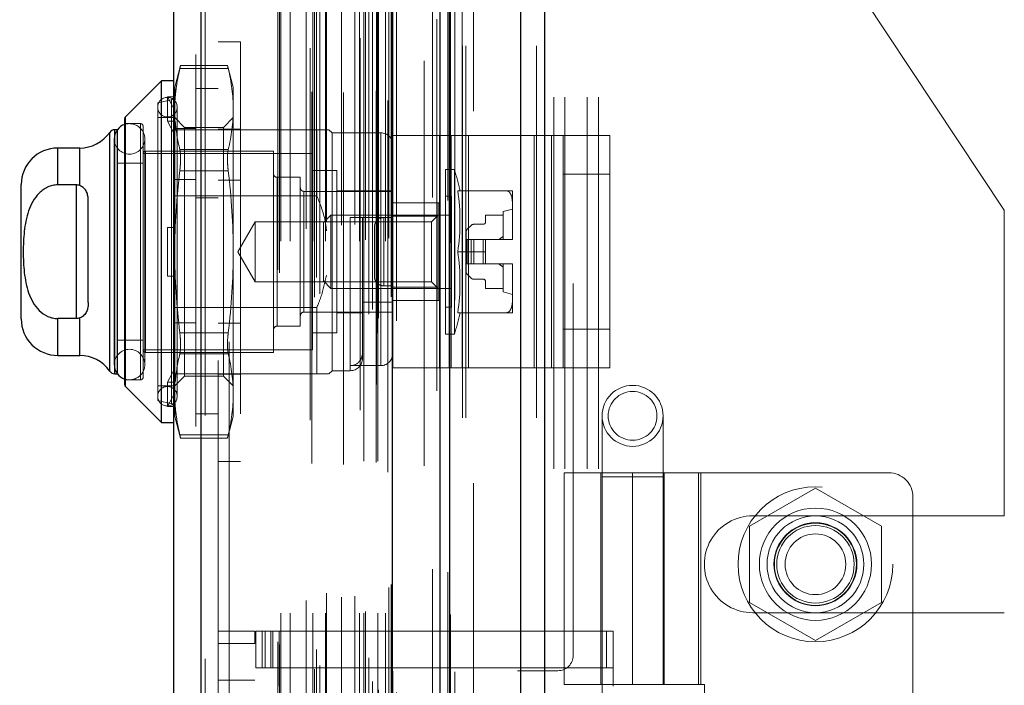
# Model space of a CAD drawing. Header units: inches. Extents: x 0.2 to 10.7, y 0.2 to 7.9.
# Tile 91 of 104: x 5.64 to 5.905, y 4.775 to 4.954. Entities that reach past the tile are written whole.
import ezdxf

# ---------------------------------------------------------------- set-up
doc = ezdxf.new("R2010")
doc.units = ezdxf.units.IN
doc.header["$MEASUREMENT"] = 0
doc.linetypes.add('HIDDEN', pattern=[0.07500000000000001, 0.05, -0.025])
doc.layers.add('DIMENSIONS', color=140, linetype='Continuous')
doc.styles.add('SLDTEXTSTYLE0', font='TXT', dxfattribs={"width": 0.7})
doc.dimstyles.new('SLDDIMSTYLE0', dxfattribs={"dimtxt": 0.0849609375, "dimasz": 0.13, "dimexe": 0, "dimexo": 0.0625, "dimgap": 0.021240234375, "dimtad": 0, "dimtih": 1, "dimtoh": 1, "dimlfac": 12, "dimrnd": 1e-09, "dimzin": 12, "dimdsep": 46, "dimtxsty": 'SLDTEXTSTYLE0', "dimsah": 1, "dimcen": 0.09, "dimadec": 0, "dimazin": 3, "dimtfac": 1, "dimtofl": 0, "dimtmove": 0, "dimatfit": 3, "dimfxl": 0, "dimfrac": 2, "dimtolj": 1, "dimtzin": 12, "dimarcsym": 0})

# ---------------------------------------------------------------- blocks, each defined once
blk = doc.blocks.new('_D_18')
at = {"layer": 'DIMENSIONS'}
for p, q in [((5.734066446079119, 4.98470249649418), (5.29003491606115, 4.98470249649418)), ((5.41503491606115, 4.98470249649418), (5.415034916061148, 4.42807726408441)), ((5.253460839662, 4.274026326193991), (5.224930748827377, 4.274026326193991)), ((5.224930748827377, 4.274026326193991), (5.224930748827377, 4.138995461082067)), ((5.576608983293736, 4.274026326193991), (5.605139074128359, 4.274026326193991)), ((5.605139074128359, 4.274026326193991), (5.605139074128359, 4.138995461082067)), ((5.224930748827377, 4.138995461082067), (5.253460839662, 4.138995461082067)), ((5.605139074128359, 4.138995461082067), (5.576608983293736, 4.138995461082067)), ((5.415034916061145, 3.444369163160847), (5.415034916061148, 4.119975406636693)), ((5.734066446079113, 3.444369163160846), (5.290034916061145, 3.444369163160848))]:
    blk.add_line(p, q, dxfattribs=at)
for points in [[(5.41503491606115, 4.98470249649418), (5.395034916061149, 4.854702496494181), (5.435034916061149, 4.854702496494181)], [(5.415034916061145, 3.444369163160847), (5.435034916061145, 3.574369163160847), (5.395034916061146, 3.574369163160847)]]:
    blk.add_solid(points, dxfattribs=at)
at = {"layer": 'DIMENSIONS', "char_height": 0.08333333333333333, "attachment_point": 1, "style": 'SLDTEXTSTYLE0'}
for s, insert in [('18.48', (5.253460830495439, 4.40046870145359)), ('469.5', (5.253460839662, 4.246417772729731))]:
    blk.add_mtext(s, dxfattribs=dict(at, insert=insert))
blk = doc.blocks.new('_D_19')
at = {"layer": 'DIMENSIONS'}
for p, q in [((5.703483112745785, 5.099952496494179), (4.79971829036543, 5.099952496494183)), ((4.92471829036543, 5.099952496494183), (4.924718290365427, 4.483632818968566)), ((4.763144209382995, 4.353501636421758), (4.734614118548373, 4.353501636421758)), ((4.734614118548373, 4.353501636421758), (4.734614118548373, 4.218470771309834)), ((5.086292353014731, 4.353501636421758), (5.114822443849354, 4.353501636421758)), ((5.114822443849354, 4.353501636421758), (5.114822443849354, 4.218470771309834)), ((4.734614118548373, 4.218470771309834), (4.763144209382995, 4.218470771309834)), ((5.114822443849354, 4.218470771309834), (5.086292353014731, 4.218470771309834)), ((4.924718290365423, 3.329035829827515), (4.924718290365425, 4.064419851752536)), ((5.703483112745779, 3.329035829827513), (4.799718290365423, 3.329035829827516))]:
    blk.add_line(p, q, dxfattribs=at)
for points in [[(4.92471829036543, 5.099952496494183), (4.904718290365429, 4.969952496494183), (4.944718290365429, 4.969952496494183)], [(4.924718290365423, 3.329035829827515), (4.944718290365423, 3.459035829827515), (4.904718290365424, 3.459035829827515)]]:
    blk.add_solid(points, dxfattribs=at)
at = {"layer": 'DIMENSIONS', "char_height": 0.08333333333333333, "attachment_point": 1, "style": 'SLDTEXTSTYLE0'}
for s, insert in [('21.25', (4.763144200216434, 4.479944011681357)), ('539.8', (4.763144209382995, 4.325893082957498)), ('OPENING', (4.662681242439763, 4.1718421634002))]:
    blk.add_mtext(s, dxfattribs=dict(at, insert=insert))

msp = doc.modelspace()

# ---------------------------------------------------------------- linework, layer by layer
at = {"color": 7, "linetype": 'Continuous', "lineweight": 25}
for p, q in [((5.781559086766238, 5.192448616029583), (5.781559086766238, 3.246619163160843)), ((5.775195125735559, 3.246619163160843), (5.775195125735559, 5.191268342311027)), ((5.753483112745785, 3.246619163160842), (5.753483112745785, 5.182035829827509)), ((5.756119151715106, 3.246619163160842), (5.756119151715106, 5.182294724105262)), ((5.740680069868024, 3.272723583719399), (5.740680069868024, 5.156331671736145)), ((5.689159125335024, 3.28180811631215), (5.689159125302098, 5.147247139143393)), ((5.681721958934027, 5.144301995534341), (5.681721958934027, 3.284753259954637)), ((5.678441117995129, 4.937198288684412), (5.668790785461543, 4.927547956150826)), ((5.681721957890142, 4.937198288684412), (5.678441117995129, 4.937198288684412)), ((5.678441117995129, 4.845334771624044), (5.678441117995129, 4.937198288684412)), ((5.66859859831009, 4.855449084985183), (5.66859859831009, 4.927083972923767)), ((5.668790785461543, 4.85498510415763), (5.668790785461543, 4.927547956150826)), ((5.666600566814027, 4.92407492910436), (5.665889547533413, 4.92407492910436)), ((5.665889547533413, 4.858458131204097), (5.665889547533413, 4.92407492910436)), ((5.666630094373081, 4.858458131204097), (5.666630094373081, 4.92407492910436)), ((5.66454333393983, 4.859161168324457), (5.66454333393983, 4.923371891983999)), ((5.656466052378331, 4.919153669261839), (5.650553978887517, 4.919153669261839)), ((5.650553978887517, 4.909236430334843), (5.650553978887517, 4.919153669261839)), ((5.656466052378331, 4.909053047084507), (5.656466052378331, 4.919153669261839)), ((5.640711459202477, 4.873221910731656), (5.640711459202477, 4.9093111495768)), ((5.655475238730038, 4.909236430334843), (5.650553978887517, 4.909236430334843)), ((5.655475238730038, 4.909236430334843), (5.655475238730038, 4.873296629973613)), ((5.65875607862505, 4.877578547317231), (5.65875607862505, 4.904954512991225)), ((5.656466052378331, 4.863379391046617), (5.656466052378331, 4.87348001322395)), ((5.655475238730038, 4.873296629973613), (5.650553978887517, 4.873296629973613)), ((5.650553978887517, 4.863379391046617), (5.650553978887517, 4.873296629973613)), ((5.650553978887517, 4.863379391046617), (5.656466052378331, 4.863379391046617)), ((5.665889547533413, 4.858458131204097), (5.666600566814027, 4.858458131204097)), ((5.668790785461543, 4.85498510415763), (5.678441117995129, 4.845334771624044)), ((5.678441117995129, 4.845334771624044), (5.681721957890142, 4.845334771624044))]:
    msp.add_line(p, q, dxfattribs=at)
at = {"color": 7, "linetype": 'HIDDEN', "lineweight": 18}
for p, q in [((5.781559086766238, 5.192448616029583), (5.781559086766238, 3.246619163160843)), ((5.781559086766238, 3.246619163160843), (5.781559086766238, 5.19244861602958)), ((5.781559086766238, 3.246619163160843), (5.781559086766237, 5.192448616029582)), ((5.775195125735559, 3.246619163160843), (5.775195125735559, 5.191268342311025)), ((5.779437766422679, 3.246619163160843), (5.779437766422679, 5.191268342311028)), ((5.779437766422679, 3.246619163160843), (5.779437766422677, 5.191268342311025)), ((5.756119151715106, 3.246619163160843), (5.75611915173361, 5.182294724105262)), ((5.759483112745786, 3.246619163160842), (5.759483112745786, 5.182035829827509)), ((5.760361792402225, 3.246619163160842), (5.760361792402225, 5.182294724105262)), ((5.760361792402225, 3.246619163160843), (5.760361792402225, 5.182294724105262)), ((5.755864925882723, 3.260253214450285), (5.755864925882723, 5.168802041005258)), ((5.736454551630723, 3.269389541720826), (5.736454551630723, 5.159665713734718)), ((5.736454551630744, 3.269389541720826), (5.736454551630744, 5.159665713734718)), ((5.734316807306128, 3.274458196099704), (5.734316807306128, 5.154597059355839)), ((5.736370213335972, 5.15557172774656), (5.736370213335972, 3.273483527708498)), ((5.736879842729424, 3.273393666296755), (5.736879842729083, 5.155661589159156)), ((5.741721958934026, 3.272723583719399), (5.741721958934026, 5.156331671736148)), ((5.735309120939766, 3.27571307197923), (5.735309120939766, 5.153380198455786)), ((5.752609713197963, 5.15384834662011), (5.752609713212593, 3.27521194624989)), ((5.752609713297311, 5.153846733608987), (5.752609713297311, 3.27522035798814)), ((5.71964224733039, 3.279021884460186), (5.71964224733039, 5.150033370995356)), ((5.721073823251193, 3.279945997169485), (5.721073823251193, 5.149105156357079)), ((5.74030404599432, 3.279171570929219), (5.74030404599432, 5.149883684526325)), ((5.740304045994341, 3.279171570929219), (5.740304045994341, 5.149883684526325)), ((5.740755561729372, 3.278207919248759), (5.740755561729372, 5.150847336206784)), ((5.740782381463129, 3.278417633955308), (5.740782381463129, 5.150637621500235)), ((5.689159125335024, 5.147247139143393), (5.689159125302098, 3.28180811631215)), ((5.690201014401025, 3.28180811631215), (5.69020101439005, 5.147247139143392)), ((5.690201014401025, 5.147247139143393), (5.69020101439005, 3.281808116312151)), ((5.731918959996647, 5.148692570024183), (5.731918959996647, 3.280370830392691)), ((5.734285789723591, 3.28200531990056), (5.734285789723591, 5.147049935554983)), ((5.687721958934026, 5.144301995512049), (5.687721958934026, 3.284753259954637)), ((5.718461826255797, 5.146000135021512), (5.718461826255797, 3.283050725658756)), ((5.720226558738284, 3.284324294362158), (5.720226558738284, 5.144730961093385)), ((5.709776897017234, 3.286357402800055), (5.709776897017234, 5.142697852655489)), ((5.710209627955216, 3.285626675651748), (5.710209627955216, 5.143428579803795)), ((5.749173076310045, 5.142546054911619), (5.749173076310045, 3.286484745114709)), ((5.710610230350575, 3.2940746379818), (5.710610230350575, 5.134980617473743)), ((5.710610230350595, 3.2940746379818), (5.710610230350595, 5.134980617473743)), ((5.713142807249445, 3.2940746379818), (5.713142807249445, 5.134980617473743)), ((5.718965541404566, 5.13431652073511), (5.718965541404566, 3.294739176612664)), ((5.719177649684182, 3.294074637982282), (5.719177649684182, 5.134980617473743)), ((5.722622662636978, 3.2940746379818), (5.722622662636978, 5.134980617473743)), ((5.727494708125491, 5.134077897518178), (5.727494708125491, 3.2949744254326)), ((5.731793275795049, 3.2940746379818), (5.731793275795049, 5.134980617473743)), ((5.732966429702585, 5.134980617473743), (5.732966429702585, 3.2940746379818)), ((5.732966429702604, 3.2940746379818), (5.732966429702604, 5.134980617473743)), ((5.73338309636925, 3.294491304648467), (5.73338309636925, 5.134563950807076)), ((5.736299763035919, 5.134563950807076), (5.736299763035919, 3.294491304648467)), ((5.736716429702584, 3.2940746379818), (5.736716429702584, 5.134980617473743)), ((5.736716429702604, 5.134980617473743), (5.736716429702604, 3.2940746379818)), ((5.738790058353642, 3.2940746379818), (5.738790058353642, 5.134980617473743)), ((5.738790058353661, 3.2940746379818), (5.738790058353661, 5.134980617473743)), ((5.739633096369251, 3.294907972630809), (5.739633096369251, 5.134147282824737)), ((5.73963309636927, 3.294907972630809), (5.73963309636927, 5.134147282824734)), ((5.717451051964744, 3.297440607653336), (5.717451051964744, 5.131614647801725)), ((5.726947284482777, 3.298369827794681), (5.726947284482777, 5.130685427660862)), ((5.726947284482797, 3.298369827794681), (5.726947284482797, 5.130685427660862)), ((5.730502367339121, 3.298615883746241), (5.730502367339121, 5.130437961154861)), ((5.739388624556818, 5.131985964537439), (5.739388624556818, 3.297069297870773)), ((5.722891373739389, 3.299478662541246), (5.722891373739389, 5.129583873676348)), ((5.739703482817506, 3.300987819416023), (5.739703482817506, 5.12806743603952)), ((5.739703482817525, 3.300987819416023), (5.739703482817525, 5.12806743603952)), ((5.74025069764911, 3.301760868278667), (5.74025069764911, 5.127294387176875)), ((5.740250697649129, 3.301760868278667), (5.740250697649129, 5.127294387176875)), ((5.751442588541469, 3.305851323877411), (5.751442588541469, 5.123203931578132)), ((5.755576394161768, 3.305072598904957), (5.75557639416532, 5.123947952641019)), ((5.762483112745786, 3.329035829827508), (5.762483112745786, 5.099952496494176)), ((5.762483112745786, 3.329035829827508), (5.762483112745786, 5.099952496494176)), ((5.762483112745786, 3.329035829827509), (5.762483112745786, 5.099952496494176)), ((5.762483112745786, 3.329035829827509), (5.762483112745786, 5.099952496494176)), ((5.789316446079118, 4.782744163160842), (5.789316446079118, 5.099952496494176)), ((5.693721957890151, 5.06198596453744), (5.693721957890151, 3.367069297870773)), ((5.696721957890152, 5.06198596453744), (5.696721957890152, 3.367069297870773)), ((5.696721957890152, 5.06198596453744), (5.696721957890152, 3.367069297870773)), ((5.696721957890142, 3.367069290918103), (5.696721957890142, 5.06198595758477)), ((5.696721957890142, 3.367069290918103), (5.696721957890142, 5.06198595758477)), ((5.784066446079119, 4.432869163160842), (5.784066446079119, 4.984702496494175)), ((5.784066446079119, 4.432869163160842), (5.784066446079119, 4.984702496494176)), ((5.787066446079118, 4.432869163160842), (5.787066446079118, 4.984702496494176)), ((5.793066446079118, 4.432869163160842), (5.793066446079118, 4.984702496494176)), ((5.796066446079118, 4.432869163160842), (5.796066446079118, 4.984702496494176)), ((5.796066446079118, 4.432869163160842), (5.796066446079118, 4.984702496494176)), ((5.905316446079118, 4.902462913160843), (5.850691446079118, 4.984702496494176)), ((5.699721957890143, 4.947683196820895), (5.693721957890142, 4.947683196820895)), ((5.699721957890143, 4.947683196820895), (5.699721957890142, 4.834849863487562)), ((5.683614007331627, 4.941394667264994), (5.682050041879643, 4.935557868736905)), ((5.683407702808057, 4.94051556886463), (5.696440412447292, 4.94051556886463)), ((5.683407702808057, 4.94051556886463), (5.696440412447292, 4.94051556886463)), ((5.696254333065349, 4.941394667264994), (5.68359378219, 4.941394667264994)), ((5.697798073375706, 4.935557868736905), (5.696234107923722, 4.941394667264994)), ((5.682050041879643, 4.932481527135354), (5.682050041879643, 4.935557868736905)), ((5.69372195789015, 4.935194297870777), (5.68772195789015, 4.935194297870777)), ((5.697798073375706, 4.929623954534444), (5.697798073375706, 4.935557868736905)), ((5.681213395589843, 4.932160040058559), (5.677456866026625, 4.931292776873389)), ((5.680081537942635, 4.926343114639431), (5.680081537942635, 4.932904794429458)), ((5.680081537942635, 4.932904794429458), (5.68217957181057, 4.932904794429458)), ((5.682050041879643, 4.929211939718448), (5.680081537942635, 4.932904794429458)), ((5.681213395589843, 4.850373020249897), (5.681213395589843, 4.932012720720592)), ((5.68217957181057, 4.932904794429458), (5.682050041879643, 4.932481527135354)), ((5.682050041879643, 4.932481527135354), (5.682050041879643, 4.929211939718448)), ((5.677456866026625, 4.851240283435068), (5.677456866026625, 4.931292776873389)), ((5.682050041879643, 4.929211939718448), (5.682050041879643, 4.925919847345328)), ((5.682706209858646, 4.852388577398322), (5.682706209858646, 4.930144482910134)), ((5.697798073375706, 4.891266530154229), (5.697798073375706, 4.929623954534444)), ((5.668790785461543, 4.927547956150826), (5.668790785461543, 4.85498510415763)), ((5.681721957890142, 4.927355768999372), (5.677456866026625, 4.927355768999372)), ((5.684714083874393, 4.924691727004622), (5.682050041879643, 4.927355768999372)), ((5.697798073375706, 4.927355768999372), (5.695134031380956, 4.924691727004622)), ((5.665889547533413, 4.92407492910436), (5.665889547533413, 4.858458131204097)), ((5.666630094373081, 4.92407492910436), (5.666600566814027, 4.92407492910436)), ((5.672863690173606, 4.925715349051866), (5.66859859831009, 4.925715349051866)), ((5.672863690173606, 4.85681771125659), (5.672863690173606, 4.925715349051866)), ((5.673519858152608, 4.857473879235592), (5.673519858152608, 4.925059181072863)), ((5.680081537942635, 4.926343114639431), (5.68217957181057, 4.926343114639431)), ((5.682050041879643, 4.922650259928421), (5.680081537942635, 4.926343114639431)), ((5.720271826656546, 4.92407492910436), (5.681721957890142, 4.92407492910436)), ((5.687721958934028, 4.924374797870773), (5.681721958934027, 4.924374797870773)), ((5.68217957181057, 4.926343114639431), (5.682050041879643, 4.925919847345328)), ((5.682050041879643, 4.891266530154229), (5.682050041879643, 4.925919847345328)), ((5.684714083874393, 4.920213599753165), (5.684714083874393, 4.924691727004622)), ((5.695134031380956, 4.924691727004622), (5.684714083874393, 4.924691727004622)), ((5.699721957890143, 4.924224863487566), (5.693721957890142, 4.924224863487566)), ((5.695134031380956, 4.920213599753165), (5.695134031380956, 4.924691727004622)), ((5.720271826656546, 4.906301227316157), (5.720271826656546, 4.92407492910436)), ((5.724372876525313, 4.923254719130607), (5.723552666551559, 4.92407492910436)), ((5.66454333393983, 4.923371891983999), (5.66454333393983, 4.859161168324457)), ((5.665780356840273, 4.9216142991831), (5.665780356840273, 4.860918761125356)), ((5.673982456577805, 4.860918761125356), (5.673982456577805, 4.9216142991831)), ((5.724372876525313, 4.85927834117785), (5.724372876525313, 4.923254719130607)), ((5.737496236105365, 4.923254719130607), (5.724372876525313, 4.923254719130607)), ((5.737496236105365, 4.860625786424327), (5.737496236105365, 4.923104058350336)), ((5.740777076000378, 4.860018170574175), (5.740777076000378, 4.922518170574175)), ((5.740777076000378, 4.922518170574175), (5.756404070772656, 4.922518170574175)), ((5.753277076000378, 4.860018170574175), (5.753277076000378, 4.922518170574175)), ((5.756404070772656, 4.860018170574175), (5.756404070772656, 4.922518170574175)), ((5.756404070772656, 4.922518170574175), (5.778796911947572, 4.922518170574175)), ((5.761090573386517, 4.860018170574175), (5.761090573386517, 4.922518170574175)), ((5.778796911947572, 4.860018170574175), (5.778796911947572, 4.922518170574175)), ((5.778796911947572, 4.922518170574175), (5.786610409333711, 4.922518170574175)), ((5.783483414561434, 4.860018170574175), (5.783483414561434, 4.922518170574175)), ((5.786610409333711, 4.922518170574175), (5.799110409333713, 4.922518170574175)), ((5.786610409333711, 4.912101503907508), (5.786610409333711, 4.922518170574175)), ((5.799110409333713, 4.922518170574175), (5.799110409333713, 4.912101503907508)), ((5.650553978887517, 4.919153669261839), (5.650553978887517, 4.909236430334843)), ((5.656466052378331, 4.919153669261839), (5.656466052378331, 4.909053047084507)), ((5.683407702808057, 4.918732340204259), (5.696440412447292, 4.918732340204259)), ((5.683407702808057, 4.918732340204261), (5.696440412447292, 4.91873234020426)), ((5.684714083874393, 4.857841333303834), (5.684714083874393, 4.920213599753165)), ((5.695134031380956, 4.857841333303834), (5.695134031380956, 4.920213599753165)), ((5.719123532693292, 4.917677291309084), (5.673519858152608, 4.917677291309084)), ((5.674176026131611, 4.86419960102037), (5.674176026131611, 4.918333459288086)), ((5.70862484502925, 4.918333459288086), (5.674176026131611, 4.918333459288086)), ((5.70862484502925, 4.86419960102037), (5.70862484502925, 4.918333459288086)), ((5.719123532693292, 4.864855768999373), (5.719123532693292, 4.917677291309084)), ((5.673519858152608, 4.915052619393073), (5.666630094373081, 4.915052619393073)), ((5.754884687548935, 4.86912086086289), (5.754884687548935, 4.913412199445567)), ((5.757326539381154, 4.913412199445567), (5.754884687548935, 4.913412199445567)), ((5.757326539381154, 4.86912086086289), (5.757326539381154, 4.913412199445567)), ((5.687721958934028, 4.910666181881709), (5.681721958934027, 4.910666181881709)), ((5.683407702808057, 4.913049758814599), (5.696440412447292, 4.913049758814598)), ((5.683407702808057, 4.913049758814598), (5.696440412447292, 4.913049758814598)), ((5.699721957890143, 4.910516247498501), (5.693721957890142, 4.910516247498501)), ((5.709609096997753, 4.871253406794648), (5.709609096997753, 4.911279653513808)), ((5.715842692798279, 4.911279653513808), (5.709609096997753, 4.911279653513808)), ((5.715842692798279, 4.871253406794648), (5.715842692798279, 4.911279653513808)), ((5.725685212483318, 4.913084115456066), (5.719123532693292, 4.913084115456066)), ((5.725685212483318, 4.869448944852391), (5.725685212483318, 4.913084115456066)), ((5.786610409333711, 4.912101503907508), (5.799110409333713, 4.912101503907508)), ((5.786610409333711, 4.870434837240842), (5.786610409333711, 4.912101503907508)), ((5.799110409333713, 4.870434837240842), (5.799110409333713, 4.912101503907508)), ((5.655475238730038, 4.909236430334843), (5.655475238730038, 4.873296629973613)), ((5.720271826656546, 4.906301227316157), (5.681721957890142, 4.906301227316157)), ((5.693721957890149, 4.905735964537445), (5.687721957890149, 4.905735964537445)), ((5.740777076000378, 4.907506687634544), (5.716826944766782, 4.907506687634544)), ((5.716826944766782, 4.875026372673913), (5.716826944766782, 4.907355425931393)), ((5.740777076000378, 4.907670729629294), (5.725685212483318, 4.907670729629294)), ((5.756525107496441, 4.906194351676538), (5.754884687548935, 4.906194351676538)), ((5.756525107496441, 4.876338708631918), (5.756525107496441, 4.906194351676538)), ((5.758215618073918, 4.907670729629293), (5.771352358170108, 4.907670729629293)), ((5.772929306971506, 4.904234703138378), (5.772929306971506, 4.907670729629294)), ((5.740777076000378, 4.904393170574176), (5.753277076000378, 4.904393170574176)), ((5.752916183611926, 4.904389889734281), (5.740777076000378, 4.904389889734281)), ((5.752916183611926, 4.900833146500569), (5.752916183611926, 4.904389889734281)), ((5.772929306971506, 4.902749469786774), (5.770468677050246, 4.902093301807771)), ((5.772929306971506, 4.894702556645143), (5.772929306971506, 4.904234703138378)), ((5.724089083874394, 4.901109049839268), (5.722076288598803, 4.899096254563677)), ((5.724089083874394, 4.881424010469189), (5.724089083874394, 4.901109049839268)), ((5.756525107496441, 4.901109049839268), (5.724089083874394, 4.901109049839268)), ((5.737496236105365, 4.900452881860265), (5.729294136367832, 4.900452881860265)), ((5.729294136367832, 4.900452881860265), (5.729294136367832, 4.859424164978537)), ((5.732574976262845, 4.862559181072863), (5.732574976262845, 4.900452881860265)), ((5.738277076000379, 4.900434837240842), (5.738277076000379, 4.882101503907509)), ((5.738277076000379, 4.900434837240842), (5.740777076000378, 4.900434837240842)), ((5.738277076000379, 4.882101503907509), (5.738277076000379, 4.900434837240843)), ((5.752916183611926, 4.900833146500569), (5.740777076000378, 4.900833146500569)), ((5.752916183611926, 4.901109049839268), (5.751139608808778, 4.899332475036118)), ((5.752916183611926, 4.881699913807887), (5.752916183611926, 4.900833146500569)), ((5.765711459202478, 4.901109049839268), (5.765711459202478, 4.89930458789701)), ((5.770468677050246, 4.901109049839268), (5.765711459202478, 4.901109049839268)), ((5.770468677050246, 4.894547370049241), (5.770468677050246, 4.902093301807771)), ((5.905316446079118, 4.820223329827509), (5.905316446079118, 4.902462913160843)), ((5.680081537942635, 4.884704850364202), (5.680081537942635, 4.897828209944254)), ((5.680081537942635, 4.897828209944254), (5.682050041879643, 4.897828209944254)), ((5.68217957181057, 4.897828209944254), (5.682050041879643, 4.897828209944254)), ((5.703706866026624, 4.899332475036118), (5.699049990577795, 4.891266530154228)), ((5.703706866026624, 4.883200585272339), (5.703706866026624, 4.899332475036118)), ((5.751139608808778, 4.899332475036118), (5.703706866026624, 4.899332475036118)), ((5.722076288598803, 4.883436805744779), (5.722076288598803, 4.899096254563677)), ((5.735777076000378, 4.897934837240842), (5.735777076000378, 4.884601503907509)), ((5.751139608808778, 4.883200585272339), (5.751139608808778, 4.899332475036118)), ((5.761814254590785, 4.898360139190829), (5.760750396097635, 4.897296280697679)), ((5.765055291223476, 4.898648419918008), (5.76251022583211, 4.898648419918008)), ((5.760462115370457, 4.896600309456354), (5.760462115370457, 4.894547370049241)), ((5.772929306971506, 4.894547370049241), (5.772929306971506, 4.894702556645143)), ((5.772929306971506, 4.894702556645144), (5.772929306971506, 4.894547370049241)), ((5.760462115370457, 4.894547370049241), (5.760462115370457, 4.887985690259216)), ((5.760750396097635, 4.894547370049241), (5.760462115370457, 4.894547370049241)), ((5.761814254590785, 4.894547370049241), (5.760750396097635, 4.894547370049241)), ((5.760750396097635, 4.894547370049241), (5.760750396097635, 4.887985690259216)), ((5.760750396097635, 4.894547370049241), (5.760750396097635, 4.887985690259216)), ((5.76251022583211, 4.894547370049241), (5.761814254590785, 4.894547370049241)), ((5.761814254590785, 4.894547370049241), (5.761814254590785, 4.887985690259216)), ((5.761814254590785, 4.894547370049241), (5.761814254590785, 4.887985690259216)), ((5.76251022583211, 4.894547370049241), (5.76251022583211, 4.887985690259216)), ((5.765055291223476, 4.894547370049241), (5.76251022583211, 4.894547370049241)), ((5.76251022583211, 4.894547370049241), (5.76251022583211, 4.887985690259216)), ((5.765055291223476, 4.894547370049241), (5.765055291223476, 4.887985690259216)), ((5.765711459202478, 4.894547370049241), (5.765055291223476, 4.894547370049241)), ((5.765055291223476, 4.894547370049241), (5.765055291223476, 4.887985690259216)), ((5.765711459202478, 4.894547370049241), (5.772928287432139, 4.894547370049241)), ((5.765711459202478, 4.891266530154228), (5.765711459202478, 4.894547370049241)), ((5.772928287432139, 4.894547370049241), (5.772929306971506, 4.894547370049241)), ((5.682050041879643, 4.856613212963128), (5.682050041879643, 4.891266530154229)), ((5.697798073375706, 4.852909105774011), (5.697798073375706, 4.891266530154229)), ((5.699049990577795, 4.891266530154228), (5.703706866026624, 4.883200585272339)), ((5.758215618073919, 4.891266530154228), (5.765711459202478, 4.891266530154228)), ((5.765711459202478, 4.891266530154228), (5.765711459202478, 4.887985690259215)), ((5.760750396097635, 4.887985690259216), (5.760462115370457, 4.887985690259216)), ((5.760462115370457, 4.887985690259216), (5.760462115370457, 4.885932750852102)), ((5.761814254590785, 4.887985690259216), (5.760750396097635, 4.887985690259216)), ((5.76251022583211, 4.887985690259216), (5.761814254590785, 4.887985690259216)), ((5.765055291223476, 4.887985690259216), (5.76251022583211, 4.887985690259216)), ((5.765711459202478, 4.887985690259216), (5.765055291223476, 4.887985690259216)), ((5.765711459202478, 4.887985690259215), (5.772928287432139, 4.887985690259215)), ((5.770468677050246, 4.880439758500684), (5.770468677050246, 4.887985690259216)), ((5.772928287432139, 4.887985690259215), (5.772929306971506, 4.887985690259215)), ((5.772929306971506, 4.887830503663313), (5.772929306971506, 4.887985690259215)), ((5.772929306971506, 4.887985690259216), (5.772929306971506, 4.887830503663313)), ((5.772929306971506, 4.878298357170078), (5.772929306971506, 4.887830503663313)), ((5.680081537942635, 4.884704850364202), (5.682050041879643, 4.884704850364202)), ((5.68217957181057, 4.884704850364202), (5.682050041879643, 4.884704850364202)), ((5.760750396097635, 4.885236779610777), (5.761814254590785, 4.884172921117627)), ((5.703706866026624, 4.883200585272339), (5.751139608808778, 4.883200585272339)), ((5.722076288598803, 4.883436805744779), (5.724089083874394, 4.881424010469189)), ((5.724089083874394, 4.881424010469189), (5.756525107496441, 4.881424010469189)), ((5.738277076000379, 4.882101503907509), (5.740777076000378, 4.882101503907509)), ((5.752916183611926, 4.881699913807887), (5.740777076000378, 4.881699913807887)), ((5.751139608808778, 4.883200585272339), (5.752916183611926, 4.881424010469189)), ((5.752916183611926, 4.878143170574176), (5.752916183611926, 4.881699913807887)), ((5.76251022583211, 4.883884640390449), (5.765055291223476, 4.883884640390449)), ((5.765711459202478, 4.883228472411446), (5.765711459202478, 4.881424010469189)), ((5.765711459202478, 4.881424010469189), (5.770468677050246, 4.881424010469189)), ((5.770468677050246, 4.880439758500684), (5.772929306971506, 4.879783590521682)), ((5.720271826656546, 4.8762318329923), (5.681721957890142, 4.8762318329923)), ((5.720271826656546, 4.858458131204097), (5.720271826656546, 4.8762318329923)), ((5.740777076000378, 4.877675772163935), (5.732574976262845, 4.877675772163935)), ((5.740777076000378, 4.878143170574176), (5.753277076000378, 4.878143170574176)), ((5.754884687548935, 4.876338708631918), (5.756525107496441, 4.876338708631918)), ((5.772929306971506, 4.874862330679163), (5.772929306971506, 4.878298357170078)), ((5.656466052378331, 4.87348001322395), (5.656466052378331, 4.863379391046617)), ((5.716826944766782, 4.875026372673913), (5.740777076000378, 4.875026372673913)), ((5.725685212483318, 4.874862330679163), (5.732574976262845, 4.874862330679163)), ((5.758215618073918, 4.874862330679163), (5.771352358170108, 4.874862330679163)), ((5.650553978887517, 4.873296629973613), (5.650553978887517, 4.863379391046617)), ((5.687721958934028, 4.872166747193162), (5.681721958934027, 4.872166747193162)), ((5.699721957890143, 4.872016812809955), (5.693721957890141, 4.872016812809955)), ((5.709609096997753, 4.871253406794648), (5.715842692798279, 4.871253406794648)), ((5.683407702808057, 4.869483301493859), (5.696440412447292, 4.869483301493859)), ((5.683407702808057, 4.869483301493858), (5.696440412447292, 4.869483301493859)), ((5.719123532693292, 4.869448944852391), (5.725685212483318, 4.869448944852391)), ((5.754884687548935, 4.86912086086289), (5.757326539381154, 4.86912086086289)), ((5.786610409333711, 4.870434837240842), (5.799110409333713, 4.870434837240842)), ((5.786610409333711, 4.860018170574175), (5.786610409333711, 4.870434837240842)), ((5.799110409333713, 4.870434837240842), (5.799110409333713, 4.860018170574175)), ((5.666630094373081, 4.867480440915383), (5.673519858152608, 4.867480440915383)), ((5.673519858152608, 4.864855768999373), (5.719123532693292, 4.864855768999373)), ((5.674176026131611, 4.86419960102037), (5.70862484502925, 4.86419960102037)), ((5.683407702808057, 4.863800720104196), (5.696440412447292, 4.863800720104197)), ((5.683407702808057, 4.863800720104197), (5.696440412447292, 4.863800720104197)), ((5.737496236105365, 4.860625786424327), (5.729294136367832, 4.860625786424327)), ((5.666600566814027, 4.858458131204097), (5.666630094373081, 4.858458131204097)), ((5.680081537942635, 4.856189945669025), (5.682050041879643, 4.859882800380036)), ((5.687721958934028, 4.858458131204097), (5.681721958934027, 4.858458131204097)), ((5.682050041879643, 4.855177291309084), (5.684714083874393, 4.857841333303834)), ((5.684714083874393, 4.857841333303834), (5.695134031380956, 4.857841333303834)), ((5.720271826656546, 4.858458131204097), (5.687721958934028, 4.858458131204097)), ((5.699721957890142, 4.858308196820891), (5.693721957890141, 4.858308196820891)), ((5.695134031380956, 4.857841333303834), (5.697798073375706, 4.855177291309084)), ((5.723552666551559, 4.858458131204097), (5.724372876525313, 4.85927834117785)), ((5.724372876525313, 4.85927834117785), (5.729294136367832, 4.85927834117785)), ((5.740777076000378, 4.860018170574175), (5.756404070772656, 4.860018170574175)), ((5.756404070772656, 4.860018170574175), (5.778796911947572, 4.860018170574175)), ((5.778796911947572, 4.860018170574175), (5.786610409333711, 4.860018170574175)), ((5.786610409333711, 4.860018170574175), (5.799110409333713, 4.860018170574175)), ((5.66859859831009, 4.85681771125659), (5.672863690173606, 4.85681771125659)), ((5.677456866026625, 4.855177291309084), (5.681721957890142, 4.855177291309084)), ((5.68217957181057, 4.856189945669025), (5.680081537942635, 4.856189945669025)), ((5.680081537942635, 4.856189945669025), (5.680081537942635, 4.849628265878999)), ((5.68217957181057, 4.856189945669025), (5.682050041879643, 4.856613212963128)), ((5.682050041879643, 4.856613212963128), (5.682050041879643, 4.853321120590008)), ((5.680081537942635, 4.849628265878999), (5.682050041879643, 4.853321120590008)), ((5.682050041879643, 4.850051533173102), (5.682050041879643, 4.853321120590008)), ((5.697798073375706, 4.846975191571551), (5.697798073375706, 4.852909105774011)), ((5.677456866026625, 4.851240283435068), (5.681213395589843, 4.850373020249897)), ((5.68217957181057, 4.849628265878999), (5.680081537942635, 4.849628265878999)), ((5.68217957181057, 4.849628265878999), (5.682050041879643, 4.850051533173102)), ((5.682050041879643, 4.846975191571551), (5.682050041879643, 4.850051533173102)), ((5.682050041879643, 4.846975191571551), (5.683614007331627, 4.841138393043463)), ((5.68772195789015, 4.847694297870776), (5.69372195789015, 4.847694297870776)), ((5.696234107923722, 4.841138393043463), (5.697798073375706, 4.846975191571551)), ((5.797068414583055, 4.84712769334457), (5.797068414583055, 4.830723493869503)), ((5.813472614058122, 4.830723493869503), (5.813472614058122, 4.84712769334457)), ((5.683407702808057, 4.842017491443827), (5.696440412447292, 4.842017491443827)), ((5.683407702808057, 4.842017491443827), (5.696440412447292, 4.842017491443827)), ((5.68359378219, 4.841138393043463), (5.696254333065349, 4.841138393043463)), ((5.693721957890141, 4.834849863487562), (5.699721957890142, 4.834849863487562)), ((5.786897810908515, 4.831825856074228), (5.823643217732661, 4.831825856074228)), ((5.786897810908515, 4.831825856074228), (5.786897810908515, 4.774903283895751)), ((5.796740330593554, 4.831825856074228), (5.796740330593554, 4.774903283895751)), ((5.805270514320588, 4.831825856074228), (5.805270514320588, 4.774903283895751)), ((5.805270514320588, 4.774903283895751), (5.805270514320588, 4.831825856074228)), ((5.813510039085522, 4.831825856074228), (5.813510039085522, 4.774903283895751)), ((5.813800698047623, 4.774903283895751), (5.813800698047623, 4.831825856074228)), ((5.82301718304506, 4.774903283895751), (5.82301718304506, 4.831825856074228)), ((5.874168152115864, 4.831825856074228), (5.823643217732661, 4.831825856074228)), ((5.823643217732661, 4.774903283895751), (5.823643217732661, 4.831825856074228)), ((5.813472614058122, 4.830723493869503), (5.797068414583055, 4.830723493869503)), ((5.797068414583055, 4.830723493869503), (5.797068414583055, 4.584660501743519)), ((5.813472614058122, 4.584660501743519), (5.813472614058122, 4.830723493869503)), ((5.854483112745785, 4.827698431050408), (5.836733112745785, 4.817450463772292)), ((5.872233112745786, 4.817450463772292), (5.854483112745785, 4.827698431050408)), ((5.88072983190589, 4.825264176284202), (5.88072983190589, 4.59232454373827)), ((5.837608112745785, 4.820223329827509), (5.905316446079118, 4.820223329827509)), ((5.836733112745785, 4.817450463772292), (5.836733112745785, 4.79695452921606)), ((5.872233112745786, 4.79695452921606), (5.872233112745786, 4.817450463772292)), ((5.836733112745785, 4.79695452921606), (5.854483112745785, 4.786706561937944)), ((5.854483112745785, 4.786706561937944), (5.872233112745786, 4.79695452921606)), ((5.837608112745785, 4.794181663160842), (5.905316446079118, 4.794181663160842)), ((5.905316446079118, 4.623389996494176), (5.905316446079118, 4.794181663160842)), ((5.693721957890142, 4.789174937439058), (5.70356447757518, 4.789174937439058)), ((5.70356447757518, 4.789174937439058), (5.70356447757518, 4.785894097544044)), ((5.703892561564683, 4.779332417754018), (5.703892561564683, 4.789174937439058)), ((5.703892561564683, 4.789174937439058), (5.70553298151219, 4.789174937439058)), ((5.70553298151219, 4.779332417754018), (5.70553298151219, 4.789174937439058)), ((5.706386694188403, 4.789174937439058), (5.70553298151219, 4.789174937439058)), ((5.70553298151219, 4.779332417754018), (5.70553298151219, 4.789174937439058)), ((5.706386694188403, 4.779332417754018), (5.706386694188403, 4.789174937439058)), ((5.706386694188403, 4.789174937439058), (5.707874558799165, 4.789174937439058)), ((5.707874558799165, 4.779332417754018), (5.707874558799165, 4.789174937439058)), ((5.798228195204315, 4.789174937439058), (5.707874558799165, 4.789174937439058)), ((5.708485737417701, 4.789174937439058), (5.708485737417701, 4.779332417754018)), ((5.710126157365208, 4.789174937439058), (5.710126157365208, 4.779332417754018)), ((5.798228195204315, 4.779332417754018), (5.798228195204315, 4.789174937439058)), ((5.798228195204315, 4.789174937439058), (5.800021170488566, 4.789174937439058)), ((5.800021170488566, 4.779332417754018), (5.800021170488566, 4.789174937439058)), ((5.693721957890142, 4.785894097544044), (5.70356447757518, 4.785894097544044)), ((5.693721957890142, 4.785894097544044), (5.70356447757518, 4.785894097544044)), ((5.70356447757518, 4.631694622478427), (5.70356447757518, 4.785894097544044)), ((5.70553298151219, 4.779332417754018), (5.703892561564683, 4.779332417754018)), ((5.706386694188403, 4.779332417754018), (5.70553298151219, 4.779332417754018)), ((5.707874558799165, 4.779332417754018), (5.706386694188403, 4.779332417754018)), ((5.798228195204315, 4.779332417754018), (5.707874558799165, 4.779332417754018)), ((5.710126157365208, 4.779332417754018), (5.710126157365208, 4.774411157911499)), ((5.774316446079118, 4.778577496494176), (5.785149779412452, 4.778577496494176)), ((5.774316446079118, 4.638994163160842), (5.774316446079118, 4.778577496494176)), ((5.800021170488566, 4.779332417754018), (5.798228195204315, 4.779332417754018)), ((5.800021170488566, 4.779332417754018), (5.800021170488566, 4.774411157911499)), ((5.70356447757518, 4.776051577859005), (5.693721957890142, 4.776051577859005)), ((5.823643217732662, 4.774903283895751), (5.786897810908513, 4.774903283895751)), ((5.823643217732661, 4.774903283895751), (5.824657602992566, 4.774903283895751)), ((5.824657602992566, 4.774903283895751), (5.824657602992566, 4.642685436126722))]:
    msp.add_line(p, q, dxfattribs=at)
at = {"color": 7, "linetype": 'HIDDEN', "lineweight": 18, "flags": 128}
for points in [[(5.759372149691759, 3.260192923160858), (5.759372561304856, 4.206973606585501), (5.759372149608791, 5.168858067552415)], [(5.757472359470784, 3.278238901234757), (5.757472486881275, 4.199413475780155), (5.757472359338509, 5.150818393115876)], [(5.757472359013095, 3.278250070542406), (5.757472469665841, 4.175912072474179), (5.757472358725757, 5.150793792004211)], [(5.749173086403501, 5.142569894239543), (5.749173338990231, 4.174853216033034), (5.749173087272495, 3.286485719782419)], [(5.749185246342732, 5.13365923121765), (5.749185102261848, 4.222078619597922), (5.749185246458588, 3.295397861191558)], [(5.75630128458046, 3.293693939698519), (5.756301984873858, 4.234358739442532), (5.756301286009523, 5.135360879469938)], [(5.756301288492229, 3.293710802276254), (5.75630203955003, 4.199413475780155), (5.756301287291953, 5.135361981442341)], [(5.666600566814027, 4.92407492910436), (5.666092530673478, 4.923183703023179), (5.665780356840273, 4.9216142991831)], [(5.665780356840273, 4.860918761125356), (5.666092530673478, 4.859349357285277), (5.666600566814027, 4.858458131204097)]]:
    msp.add_lwpolyline(points, dxfattribs=at)
at = {"color": 7, "linetype": 'HIDDEN', "lineweight": 18}
for centre, radius in [((5.805270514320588, 4.84712769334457), 0.008202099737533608), ((5.805270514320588, 4.84712769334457), 0.006561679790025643), ((5.854483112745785, 4.807202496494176), 0.02083333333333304), ((5.854483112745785, 4.80721955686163), 0.01509186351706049), ((5.854483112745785, 4.807202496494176), 0.01302083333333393), ((5.854483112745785, 4.80721955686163), 0.01115485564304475), ((5.854483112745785, 4.807202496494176), 0.01104166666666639), ((5.854483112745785, 4.807202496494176), 0.01041666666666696), ((5.854483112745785, 4.807202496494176), 0.008162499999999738)]:
    msp.add_circle(centre, radius, dxfattribs=at)
for centre, radius, start, end in [((5.680081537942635, 4.930144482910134), 0.00262467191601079, 0, 180), ((5.681065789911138, 4.93279939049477), 0.0006561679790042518, 283.0000000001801, 0), ((5.680081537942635, 4.930144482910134), 0.00262467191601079, 180, 0), ((5.66988140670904, 4.9216142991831), 0.004101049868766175, 0, 108.2280527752), ((5.672863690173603, 4.92505918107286), 0.0006561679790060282, 3.102185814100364e-10, 89.99999999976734), ((5.66988140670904, 4.9216142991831), 0.004101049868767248, 180, 0), ((5.737496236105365, 4.919973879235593), 0.003280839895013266, 0, 90), ((5.674176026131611, 4.917677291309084), 0.0006561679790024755, 90, 180), ((5.683742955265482, 4.891266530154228), 0.0768438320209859, 12.32604560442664, 16.74966025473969), ((5.709609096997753, 4.912263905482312), 0.0009842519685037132, 180, 270.0000000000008), ((5.716826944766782, 4.908490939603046), 0.0009842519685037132, 179.9999999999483, 270.0000000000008), ((5.702423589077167, 4.899468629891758), 0.05639170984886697, 351.6367379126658, 8.36326208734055), ((5.738277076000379, 4.897934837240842), 0.002500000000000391, 90, 180), ((5.76144636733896, 4.896600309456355), 0.0009842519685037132, 135.0000000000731, 180.0000000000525), ((5.76251022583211, 4.897664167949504), 0.0009842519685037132, 90, 135), ((5.765055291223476, 4.89930458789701), 0.0006561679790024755, 270.0000000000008, 0), ((5.761306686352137, 4.894701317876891), 0.01162262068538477, 359.2410645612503, 0.006106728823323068), ((5.761306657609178, 4.894701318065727), 0.01162264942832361, 359.2410655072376, 0.006105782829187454), ((5.702423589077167, 4.883064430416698), 0.05639170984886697, 351.6367379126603, 8.36326208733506), ((5.761306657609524, 4.887831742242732), 0.01162264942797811, 359.9938942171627, 0.7589344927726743), ((5.761306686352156, 4.887831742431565), 0.01162262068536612, 359.9938932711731, 0.7589354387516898), ((5.738277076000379, 4.884601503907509), 0.002500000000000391, 180, 270.0000000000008), ((5.76144636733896, 4.885932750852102), 0.000984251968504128, 180, 224.9999999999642), ((5.76251022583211, 4.884868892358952), 0.0009842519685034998, 225.0000000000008, 270.0000000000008), ((5.765055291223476, 4.883228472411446), 0.0006561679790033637, 0, 90), ((5.716826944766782, 4.874042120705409), 0.0009842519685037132, 90, 180), ((5.683742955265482, 4.891266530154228), 0.0768438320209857, 343.2503397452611, 347.6739543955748), ((5.709609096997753, 4.870269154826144), 0.0009842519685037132, 90, 180), ((5.66988140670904, 4.860918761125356), 0.004101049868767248, 0, 180), ((5.674176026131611, 4.864855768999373), 0.0006561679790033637, 180, 270.0000000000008), ((5.66988140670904, 4.860918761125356), 0.004101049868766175, 251.7719472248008, 0), ((5.729294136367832, 4.862559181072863), 0.003280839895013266, 270.0000000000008, 0), ((5.672863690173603, 4.857473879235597), 0.0006561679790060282, 270.0000000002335, 359.999999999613), ((5.680081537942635, 4.852388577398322), 0.00262467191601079, 0, 180), ((5.680081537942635, 4.852388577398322), 0.00262467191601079, 180, 0), ((5.681065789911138, 4.849733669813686), 0.0006561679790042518, 7.755464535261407e-11, 76.99999999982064), ((5.874168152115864, 4.825264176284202), 0.006561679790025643, 0, 90), ((5.837608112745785, 4.807202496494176), 0.01302083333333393, 90, 270.0000000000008), ((5.785149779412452, 4.782744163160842), 0.00416666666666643, 270.0000000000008, 0)]:
    msp.add_arc(centre, radius, start, end, dxfattribs=at)
at = {"color": 7, "linetype": 'Continuous', "lineweight": 25}
for centre, radius, start, end in [((5.669254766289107, 4.927083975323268), 0.0006561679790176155, 135.0000000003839, 179.9999999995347), ((5.665889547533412, 4.922434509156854), 0.001640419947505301, 89.99999999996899, 145.1500954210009), ((5.66988140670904, 4.9216142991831), 0.004101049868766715, 108.2280527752, 143.1301023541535), ((5.656466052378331, 4.928996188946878), 0.009842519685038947, 270.0000000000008, 325.1500954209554), ((5.650553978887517, 4.9093111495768), 0.009842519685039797, 90, 179.9999999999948), ((5.650553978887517, 4.873221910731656), 0.009842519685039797, 180, 270.0000000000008), ((5.656466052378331, 4.853536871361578), 0.009842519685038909, 34.84990457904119, 90), ((5.665889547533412, 4.860098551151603), 0.001640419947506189, 214.8499045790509, 270.0000000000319), ((5.66988140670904, 4.860918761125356), 0.004101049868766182, 216.8698976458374, 251.7719472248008), ((5.669254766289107, 4.855449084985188), 0.0006561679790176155, 180.0000000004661, 224.999999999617)]:
    msp.add_arc(centre, radius, start, end, dxfattribs=at)
at = {"color": 7, "linetype": 'HIDDEN', "lineweight": 18}
for points in [[(5.682050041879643, 4.929623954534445), (5.682050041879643, 4.933268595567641), (5.682552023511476, 4.936897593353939), (5.683407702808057, 4.94051556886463)], [(5.68217957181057, 4.932904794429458), (5.682379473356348, 4.935450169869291), (5.682809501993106, 4.937986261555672), (5.683407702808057, 4.94051556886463)], [(5.697798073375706, 4.929623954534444), (5.697798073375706, 4.933268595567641), (5.697296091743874, 4.936897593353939), (5.696440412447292, 4.94051556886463)], [(5.696440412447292, 4.918732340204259), (5.697296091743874, 4.922350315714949), (5.697798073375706, 4.925979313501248), (5.697798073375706, 4.929623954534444)], [(5.683407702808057, 4.918732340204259), (5.682809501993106, 4.921261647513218), (5.682379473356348, 4.923797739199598), (5.68217957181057, 4.926343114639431)], [(5.683407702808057, 4.913049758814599), (5.682552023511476, 4.905813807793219), (5.682050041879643, 4.898555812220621), (5.682050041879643, 4.891266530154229)], [(5.697798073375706, 4.891266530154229), (5.697798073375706, 4.898555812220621), (5.697296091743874, 4.905813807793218), (5.696440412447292, 4.913049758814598)], [(5.770468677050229, 4.895401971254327), (5.77007719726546, 4.895121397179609), (5.769688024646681, 4.894837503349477), (5.769303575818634, 4.894547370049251)], [(5.682050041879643, 4.891266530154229), (5.682050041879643, 4.883977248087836), (5.682552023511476, 4.876719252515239), (5.683407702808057, 4.869483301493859)], [(5.696440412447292, 4.869483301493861), (5.697296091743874, 4.876719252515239), (5.697798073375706, 4.883977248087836), (5.697798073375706, 4.891266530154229)], [(5.76930357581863, 4.88798569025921), (5.769688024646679, 4.887695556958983), (5.77007719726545, 4.887411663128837), (5.77046867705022, 4.887131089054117)], [(5.683407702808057, 4.863800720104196), (5.682809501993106, 4.861271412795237), (5.682379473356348, 4.858735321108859), (5.68217957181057, 4.856189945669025)], [(5.697798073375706, 4.852909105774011), (5.697798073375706, 4.856553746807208), (5.697296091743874, 4.860182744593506), (5.696440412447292, 4.863800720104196)], [(5.683407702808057, 4.842017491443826), (5.682552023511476, 4.845635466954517), (5.682050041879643, 4.849264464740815), (5.682050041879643, 4.852909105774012)], [(5.696440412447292, 4.842017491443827), (5.697296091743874, 4.845635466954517), (5.697798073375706, 4.849264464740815), (5.697798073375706, 4.852909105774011)], [(5.68217957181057, 4.849628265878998), (5.682379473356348, 4.847082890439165), (5.682809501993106, 4.844546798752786), (5.683407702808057, 4.842017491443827)]]:
    msp.add_open_spline(points, degree=3, dxfattribs=at)
for points, knots in [([(5.68359376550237, 4.941307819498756), (5.683598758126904, 4.941329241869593), (5.68361573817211, 4.941402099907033), (5.683517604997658, 4.940980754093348), (5.683422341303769, 4.940577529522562), (5.683407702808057, 4.94051556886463)], [0, 0, 0, 0, 0.2606228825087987, 0.8863851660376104, 1, 1, 1, 1]), ([(5.696440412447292, 4.94051556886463), (5.696364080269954, 4.940840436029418), (5.696242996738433, 4.941355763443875), (5.696251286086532, 4.941320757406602), (5.696254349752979, 4.941307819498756)], [0, 0, 0, 0, 0.6304092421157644, 0.9999999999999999, 0.9999999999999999, 0.9999999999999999, 0.9999999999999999]), ([(5.72346014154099, 4.92407492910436), (5.723405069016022, 4.92407492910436), (5.723281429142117, 4.924074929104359), (5.721862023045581, 4.92407492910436), (5.720645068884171, 4.92407492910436), (5.720271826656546, 4.92407492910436)], [0, 0, 0, 0, 0.3576770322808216, 0.802998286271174, 1, 1, 1, 1]), ([(5.683407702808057, 4.918732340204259), (5.683475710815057, 4.918444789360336), (5.683526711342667, 4.918098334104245), (5.683596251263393, 4.917289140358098), (5.683613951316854, 4.916827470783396), (5.68361406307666, 4.915838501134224), (5.683596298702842, 4.915297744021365), (5.683527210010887, 4.914195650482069), (5.683475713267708, 4.913624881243), (5.683407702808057, 4.913049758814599)], [0, 0, 0, 0, 0.25, 0.25, 0.5, 0.5, 0.75, 0.75, 1, 1, 1, 1]), ([(5.696440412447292, 4.913049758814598), (5.696372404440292, 4.913624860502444), (5.696321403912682, 4.914189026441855), (5.696251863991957, 4.915295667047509), (5.696234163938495, 4.91583348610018), (5.696234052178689, 4.916822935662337), (5.696251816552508, 4.917287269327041), (5.696320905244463, 4.918093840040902), (5.696372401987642, 4.918444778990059), (5.696440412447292, 4.918732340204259)], [0, 0, 0, 0, 0.25, 0.25, 0.5, 0.5, 0.75, 0.75, 1, 1, 1, 1]), ([(5.720271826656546, 4.906301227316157), (5.721168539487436, 4.904102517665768), (5.722408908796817, 4.901061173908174), (5.722786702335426, 4.897816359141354), (5.722891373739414, 4.896917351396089)], [0, 0, 0, 0, 0.7229401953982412, 1, 1, 1, 1]), ([(5.772929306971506, 4.904234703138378), (5.772929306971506, 4.904895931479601), (5.77288417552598, 4.90555784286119), (5.772596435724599, 4.906519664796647), (5.772463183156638, 4.906835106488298), (5.772154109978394, 4.907248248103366), (5.772029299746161, 4.90737904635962), (5.771726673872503, 4.907584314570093), (5.771546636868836, 4.907657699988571), (5.771352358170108, 4.907670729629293)], [0, 0, 0, 0, 0.4999999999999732, 0.4999999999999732, 0.7499999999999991, 0.7499999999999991, 0.8749999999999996, 0.8749999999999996, 1, 1, 1, 1]), ([(5.771352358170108, 4.907670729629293), (5.7715464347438, 4.907670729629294), (5.77172646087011, 4.907670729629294), (5.772028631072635, 4.907670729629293), (5.772152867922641, 4.907670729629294), (5.772465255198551, 4.907670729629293), (5.772596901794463, 4.907670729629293), (5.772884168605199, 4.907670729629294), (5.772929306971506, 4.907670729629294), (5.772929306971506, 4.907670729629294)], [0, 0, 0, 0, 0.1249999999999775, 0.1249999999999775, 0.2499999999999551, 0.2499999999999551, 0.4999999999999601, 0.4999999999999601, 1, 1, 1, 1]), ([(5.737496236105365, 4.900452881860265), (5.737940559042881, 4.900452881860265), (5.738377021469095, 4.900452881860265), (5.73918105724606, 4.900452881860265), (5.739546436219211, 4.900452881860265), (5.740143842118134, 4.900452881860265), (5.740380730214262, 4.900452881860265), (5.740695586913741, 4.900452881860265), (5.740777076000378, 4.900452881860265), (5.740777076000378, 4.900452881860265)], [0, 0, 0, 0, 0.25, 0.25, 0.5, 0.5, 0.75, 0.75, 1, 1, 1, 1]), ([(5.722891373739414, 4.884978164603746), (5.722454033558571, 4.882989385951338), (5.721797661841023, 4.88000457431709), (5.720653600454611, 4.877175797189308), (5.720271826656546, 4.8762318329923)], [0, 0, 0, 0, 0.6662995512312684, 0.9999999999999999, 0.9999999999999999, 0.9999999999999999, 0.9999999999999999]), ([(5.771352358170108, 4.874862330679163), (5.771546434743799, 4.874875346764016), (5.77172646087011, 4.874948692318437), (5.772028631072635, 4.8751534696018), (5.772152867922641, 4.875283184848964), (5.77246525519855, 4.875700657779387), (5.772596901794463, 4.876014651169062), (5.772884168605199, 4.876975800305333), (5.772929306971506, 4.877637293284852), (5.772929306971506, 4.878298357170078)], [0, 0, 0, 0, 0.1249999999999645, 0.1249999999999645, 0.2499999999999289, 0.2499999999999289, 0.4999999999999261, 0.4999999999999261, 1, 1, 1, 1]), ([(5.772929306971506, 4.874862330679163), (5.772929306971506, 4.874862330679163), (5.772884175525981, 4.874862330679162), (5.772596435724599, 4.874862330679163), (5.772463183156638, 4.874862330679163), (5.772154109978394, 4.874862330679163), (5.772029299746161, 4.874862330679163), (5.771726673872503, 4.874862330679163), (5.771546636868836, 4.874862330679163), (5.771352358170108, 4.874862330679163)], [0, 0, 0, 0, 0.5, 0.5, 0.75, 0.75, 0.875, 0.875, 1, 1, 1, 1]), ([(5.683407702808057, 4.869483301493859), (5.683475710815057, 4.868908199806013), (5.683526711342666, 4.868344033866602), (5.683596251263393, 4.867237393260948), (5.683613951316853, 4.866699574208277), (5.68361406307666, 4.86571012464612), (5.683596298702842, 4.865245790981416), (5.683527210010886, 4.864439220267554), (5.683475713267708, 4.864088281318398), (5.683407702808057, 4.863800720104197)], [0, 0, 0, 0, 0.25, 0.25, 0.5, 0.5, 0.75, 0.75, 1, 1, 1, 1]), ([(5.696440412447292, 4.863800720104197), (5.696372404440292, 4.864088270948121), (5.696321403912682, 4.864434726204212), (5.696251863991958, 4.86524391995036), (5.696234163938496, 4.865705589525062), (5.696234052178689, 4.866694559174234), (5.696251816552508, 4.867235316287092), (5.696320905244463, 4.868337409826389), (5.696372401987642, 4.86890817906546), (5.696440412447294, 4.869483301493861)], [0, 0, 0, 0, 0.25, 0.25, 0.5, 0.5, 0.75, 0.75, 1, 1, 1, 1]), ([(5.732574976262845, 4.864068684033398), (5.732574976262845, 4.863624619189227), (5.732495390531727, 4.863189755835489), (5.732178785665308, 4.862364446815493), (5.731944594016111, 4.861985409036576), (5.731045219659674, 4.861018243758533), (5.730183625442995, 4.860625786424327), (5.729294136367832, 4.860625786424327)], [0, 0, 0, 0, 0.2499999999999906, 0.2499999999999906, 0.4999999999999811, 0.4999999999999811, 1, 1, 1, 1]), ([(5.740777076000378, 4.864068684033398), (5.740777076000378, 4.863624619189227), (5.740697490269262, 4.863189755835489), (5.740380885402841, 4.862364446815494), (5.740146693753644, 4.861985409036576), (5.739247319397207, 4.861018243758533), (5.738385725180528, 4.860625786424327), (5.737496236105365, 4.860625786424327)], [0, 0, 0, 0, 0.2500000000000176, 0.2500000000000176, 0.5000000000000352, 0.5000000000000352, 1, 1, 1, 1]), ([(5.72346014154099, 4.858458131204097), (5.723405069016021, 4.858458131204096), (5.723281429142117, 4.858458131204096), (5.721862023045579, 4.858458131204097), (5.720645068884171, 4.858458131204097), (5.720271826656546, 4.858458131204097)], [0, 0, 0, 0, 0.3576770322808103, 0.8029982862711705, 1, 1, 1, 1]), ([(5.683407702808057, 4.842017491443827), (5.683484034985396, 4.841692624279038), (5.683605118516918, 4.841177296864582), (5.683596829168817, 4.841212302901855), (5.68359376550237, 4.841225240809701)], [0, 0, 0, 0, 0.6304092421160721, 1, 1, 1, 1]), ([(5.696254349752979, 4.841225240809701), (5.696249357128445, 4.841203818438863), (5.696232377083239, 4.841130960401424), (5.69633051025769, 4.841552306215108), (5.696425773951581, 4.841955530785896), (5.696440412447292, 4.842017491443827)], [0, 0, 0, 0, 0.2606228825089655, 0.8863851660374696, 1, 1, 1, 1])]:
    msp.add_open_spline(points, degree=3, knots=knots, dxfattribs=at)
at = {"color": 7, "linetype": 'Continuous', "lineweight": 25}
for points, knots in [([(5.650553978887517, 4.909236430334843), (5.650079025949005, 4.909236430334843), (5.649614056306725, 4.909183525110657), (5.648702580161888, 4.908979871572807), (5.648251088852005, 4.90882642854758), (5.647395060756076, 4.908434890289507), (5.646990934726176, 4.90819858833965), (5.646225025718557, 4.907654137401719), (5.645862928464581, 4.907344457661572), (5.644869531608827, 4.906352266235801), (5.644310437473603, 4.905590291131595), (5.64337535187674, 4.903961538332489), (5.643004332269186, 4.903107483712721), (5.642395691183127, 4.901344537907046), (5.642158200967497, 4.900430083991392), (5.641787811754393, 4.898602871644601), (5.641652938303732, 4.897685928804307), (5.641348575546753, 4.894928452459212), (5.641273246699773, 4.893081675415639), (5.641275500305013, 4.889377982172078), (5.641353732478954, 4.887512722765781), (5.641771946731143, 4.883816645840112), (5.642116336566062, 4.88197004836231), (5.643035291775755, 4.879350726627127), (5.643412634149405, 4.878495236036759), (5.644352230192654, 4.876882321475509), (5.644908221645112, 4.876133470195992), (5.646242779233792, 4.87481848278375), (5.646991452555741, 4.874279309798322), (5.648271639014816, 4.873699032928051), (5.648717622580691, 4.873549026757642), (5.649620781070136, 4.873348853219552), (5.650082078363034, 4.873296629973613), (5.650553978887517, 4.873296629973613)], [0, 0, 0, 0, 0.03124999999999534, 0.03124999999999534, 0.06249999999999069, 0.06249999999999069, 0.09374999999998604, 0.09374999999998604, 0.1249999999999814, 0.1249999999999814, 0.1874999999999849, 0.1874999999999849, 0.2499999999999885, 0.2499999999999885, 0.3124999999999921, 0.3124999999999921, 0.3749999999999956, 0.3749999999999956, 0.4999999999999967, 0.4999999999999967, 0.6249999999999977, 0.6249999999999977, 0.7499999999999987, 0.7499999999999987, 0.8124999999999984, 0.8124999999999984, 0.8749999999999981, 0.8749999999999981, 0.9374999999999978, 0.9374999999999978, 0.9687499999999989, 0.9687499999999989, 1, 1, 1, 1]), ([(5.65875607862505, 4.904954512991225), (5.65875607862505, 4.905389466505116), (5.65873000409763, 4.905810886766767), (5.658598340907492, 4.906622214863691), (5.658491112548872, 4.907016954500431), (5.658154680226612, 4.907742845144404), (5.657921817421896, 4.908077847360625), (5.657304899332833, 4.908645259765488), (5.656916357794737, 4.90888078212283), (5.656466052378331, 4.909053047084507)], [0, 0, 0, 0, 0.25, 0.25, 0.5, 0.5, 0.75, 0.75, 1, 1, 1, 1]), ([(5.65875607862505, 4.877578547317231), (5.65875607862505, 4.87714359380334), (5.65873000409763, 4.876722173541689), (5.658598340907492, 4.875910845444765), (5.658491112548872, 4.875516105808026), (5.658154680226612, 4.874790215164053), (5.657921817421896, 4.874455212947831), (5.657304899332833, 4.873887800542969), (5.656916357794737, 4.873652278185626), (5.656466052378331, 4.87348001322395)], [0, 0, 0, 0, 0.25, 0.25, 0.5, 0.5, 0.75, 0.75, 1, 1, 1, 1])]:
    msp.add_open_spline(points, degree=3, knots=knots, dxfattribs=at)
for points in [[(5.656466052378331, 4.909053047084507), (5.656157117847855, 4.909171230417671), (5.655820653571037, 4.909236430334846), (5.655475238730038, 4.909236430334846)], [(5.656466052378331, 4.87348001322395), (5.656157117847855, 4.873361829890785), (5.655820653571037, 4.87329662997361), (5.655475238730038, 4.87329662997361)]]:
    msp.add_open_spline(points, degree=3, dxfattribs=at)

# ---------------------------------------------------------------- dimensions: what is measured, and where the dimension line sits
at = {"layer": 'DIMENSIONS'}
dim = msp.add_linear_dim(base=(4.924718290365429, 5.099952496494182), p1=(5.753483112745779, 3.329035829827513), p2=(5.753483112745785, 5.099952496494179), angle=90.0000000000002, text='<>\\POPENING', dimstyle='SLDDIMSTYLE0', dxfattribs=at)
dim.commit()
dim.dimension.update_dxf_attribs({"geometry": '_D_19', "text_midpoint": (4.924718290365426, 4.274026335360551), "dimtype": 160})
dim = msp.add_linear_dim(base=(5.415034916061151, 4.984702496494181), p1=(5.784066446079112, 3.444369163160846), p2=(5.784066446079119, 4.98470249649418), angle=90.0000000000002, dimstyle='SLDDIMSTYLE0', dxfattribs=at)
dim.commit()
dim.dimension.update_dxf_attribs({"geometry": '_D_18', "text_midpoint": (5.415034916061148, 4.274026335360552), "dimtype": 160})

doc.saveas('drawing.dxf')
